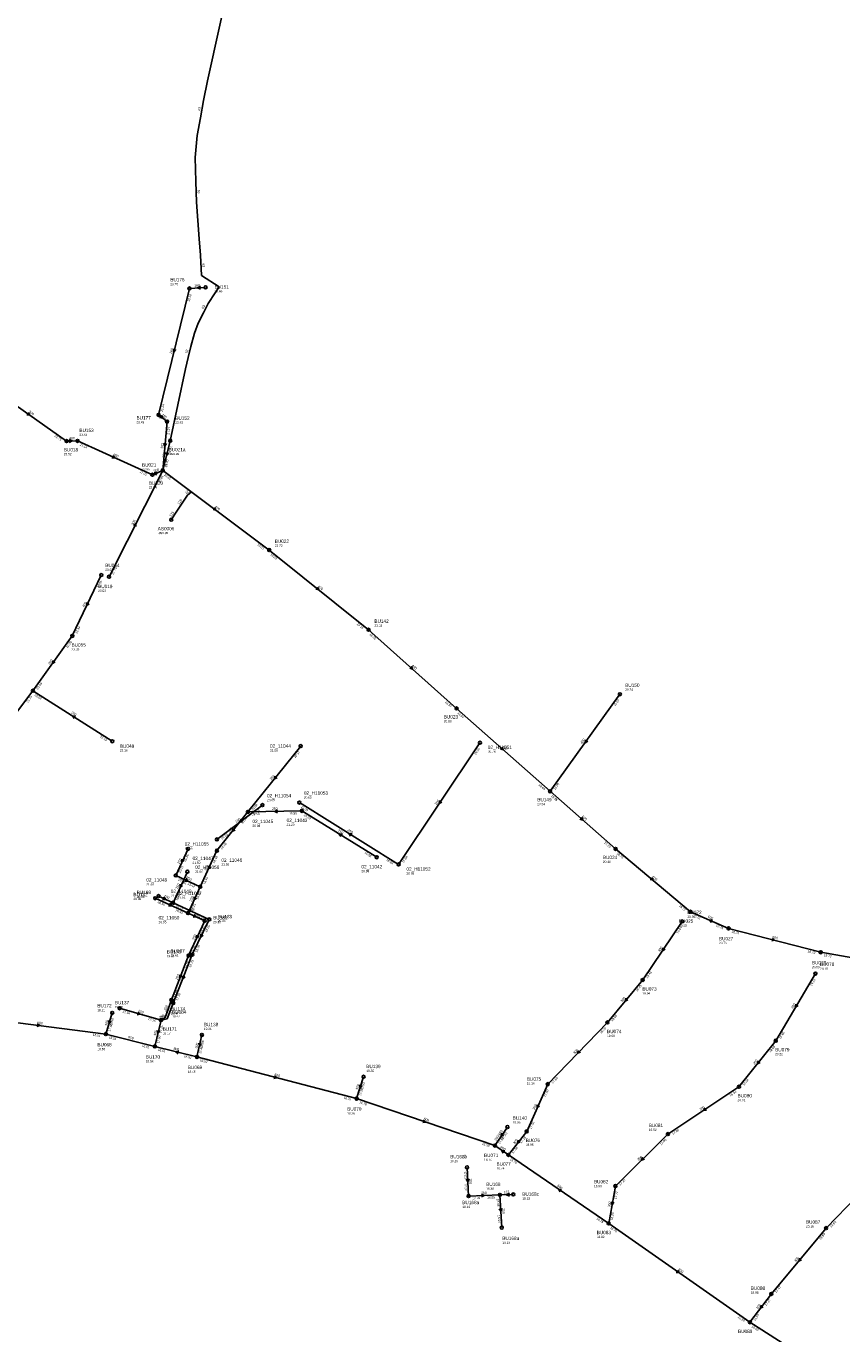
# Model space of a CAD drawing. Header units: metres. Extents: x 179992 to 198392, y 351761 to 369438.
# Tile 116 of 194: x 196173 to 196608, y 360315 to 361011. Entities that reach past the tile are written whole.
import ezdxf

# ---------------------------------------------------------------- set-up
doc = ezdxf.new("R2010")
doc.units = ezdxf.units.M

msp = doc.modelspace()

# ---------------------------------------------------------------- linework, layer by layer
at = {"layer": 'B-WE-RI-GWA-RIOOLLEIDING_BETON_300', "linetype": 'Continuous'}
for points in [[(196155.77, 360817.51), (196194.81, 360789.98)], [(196248.26, 360800.33), (196246, 360774.4)], [(196217.39, 360717.77), (196246, 360774.4)], [(196219.13, 360630.22), (196176.86, 360657.06)], [(196522.53, 360534.24), (196501.49, 360503.13)], [(196593.45, 360506.46), (196572.37, 360470.77)], [(196501.49, 360503.13), (196482.72, 360480.47)], [(196482.72, 360480.47), (196450.96, 360447.62)], [(196266.83, 360473.8), (196264.18, 360462.11)], [(196572.37, 360470.77), (196552.77, 360446.24)], [(196450.96, 360447.62), (196439.74, 360422.47)], [(196552.77, 360446.24), (196514.92, 360421.02)], [(196439.74, 360422.47), (196430.01, 360409.97)], [(196514.92, 360421.02), (196486.97, 360393.38)], [(196486.97, 360393.38), (196483.39, 360373.48)], [(196626.73, 360399.33), (196599.15, 360370.96)], [(196599.15, 360370.96), (196569.99, 360335.99)], [(196569.99, 360335.99), (196558.57, 360320.9)]]:
    msp.add_lwpolyline(points, dxfattribs=at)
at = {"layer": 'B-WE-RI-GWA-RIOOLLEIDING_BETON_400', "linetype": 'Continuous'}
for points in [[(196194.81, 360789.98), (196200.62, 360790.12)], [(196200.62, 360790.12), (196240.47, 360772.07)], [(196246, 360774.4), (196302.67, 360732)], [(196302.67, 360732), (196355.58, 360689.54)], [(196213.29, 360718.61), (196197.85, 360686.25)], [(196197.85, 360686.25), (196176.86, 360657.06)], [(196355.58, 360689.54), (196402.43, 360647.66)], [(196176.86, 360657.06), (196155.47, 360629.02)], [(196489.38, 360655.24), (196452.19, 360603.55)], [(196402.43, 360647.66), (196452.19, 360603.55)], [(196219.08, 360485.55), (196215.73, 360474.26)], [(196245.088, 360481.71), (196241.82, 360467.688)]]:
    msp.add_lwpolyline(points, dxfattribs=at)
at = {"layer": 'B-WE-RI-GWA-RIOOLLEIDING_BETON_450', "linetype": 'Continuous'}
msp.add_lwpolyline([(196429.52, 360424.79), (196422.82, 360414.93)], dxfattribs=at)
at = {"layer": 'B-WE-RI-GWA-RIOOLLEIDING_BETON_500', "linetype": 'Continuous'}
msp.add_lwpolyline([(196240.47, 360772.07), (196246, 360774.4)], dxfattribs=at)
at = {"layer": 'B-WE-RI-GWA-RIOOLLEIDING_BETON_600', "linetype": 'Continuous'}
for points in [[(196452.19, 360603.55), (196487.07, 360572.89)], [(196487.07, 360572.89), (196526.98, 360539.39)], [(196526.98, 360539.39), (196547.26, 360530.58)], [(196547.26, 360530.58), (196596.25, 360517.89)], [(196596.25, 360517.89), (196629.28, 360512.04)], [(196145.27, 360483.31), (196215.73, 360474.26)], [(196264.18, 360462.11), (196349.17, 360439.91)], [(196349.17, 360439.91), (196422.82, 360414.93)], [(196422.82, 360414.93), (196430.01, 360409.97)], [(196430.01, 360409.97), (196483.39, 360373.48)]]:
    msp.add_lwpolyline(points, dxfattribs=at)
at = {"layer": 'B-WE-RI-GWA-RIOOLLEIDING_BETON_800', "linetype": 'Continuous'}
for points in [[(196215.73, 360474.26), (196241.82, 360467.688)], [(196241.82, 360467.688), (196264.18, 360462.11)], [(196483.39, 360373.48), (196558.57, 360320.9)], [(196558.57, 360320.9), (196604.41, 360291.67)]]:
    msp.add_lwpolyline(points, dxfattribs=at)
at = {"layer": 'B-WE-RI-GWA-RIOOLLEIDING_GRES_400', "linetype": 'Continuous'}
msp.add_lwpolyline([(196352.88, 360451.57), (196349.17, 360439.91)], dxfattribs=at)
at = {"layer": 'B-WE-RI-GWA-RIOOLLEIDING_PVC_125', "linetype": 'Continuous'}
msp.add_lwpolyline([(196250.529, 360748.112), (196253.548, 360752.709), (196259.126, 360761.16), (196261.313, 360762.943)], dxfattribs=at)
at = {"layer": 'B-WE-RI-GWA-RIOOLLEIDING_PVC_160', "linetype": 'Continuous'}
for points in [[(196260.23, 360871.26), (196243.74, 360803.92)], [(196268.78, 360871.82), (196260.23, 360871.26)], [(196243.74, 360803.92), (196248.26, 360800.33)]]:
    msp.add_lwpolyline(points, dxfattribs=at)
at = {"layer": 'B-WE-RI-GWA-RIOOLLEIDING_PVC_250', "linetype": 'Continuous'}
msp.add_lwpolyline([(196222.987, 360488.051), (196245.088, 360481.71)], dxfattribs=at)
at = {"layer": 'B-WE-RI-GWA-RIOOLPUT_INSPECTIEPUT'}
for centre in [(196260.23, 360871.26), (196268.78, 360871.82), (196243.74, 360803.92), (196248.26, 360800.33), (196194.81, 360789.98), (196200.62, 360790.12), (196240.47, 360772.07), (196246, 360774.4), (196250.53, 360748.11), (196302.67, 360732), (196213.29, 360718.61), (196217.39, 360717.77), (196197.85, 360686.25), (196355.58, 360689.54), (196176.86, 360657.06), (196489.38, 360655.24), (196402.43, 360647.66), (196219.13, 360630.22), (196452.19, 360603.55), (196487.07, 360572.89), (196526.98, 360539.39), (196522.53, 360534.24), (196547.26, 360530.58), (196596.25, 360517.89), (196593.45, 360506.46), (196501.49, 360503.13), (196219.08, 360485.55), (196222.99, 360488.05), (196245.09, 360481.71), (196482.72, 360480.47), (196215.73, 360474.26), (196266.83, 360473.8), (196572.37, 360470.77), (196241.82, 360467.69), (196264.18, 360462.11), (196352.88, 360451.57), (196450.96, 360447.62), (196552.77, 360446.24), (196349.17, 360439.91), (196429.52, 360424.79), (196439.74, 360422.47), (196514.92, 360421.02), (196422.82, 360414.93), (196430.01, 360409.97), (196486.97, 360393.38), (196483.39, 360373.48), (196599.15, 360370.96), (196569.99, 360335.99), (196558.57, 360320.9)]:
    msp.add_circle(centre, 0.8, dxfattribs=at)
at = {"layer": 'B-WE-RI-GWA_STROMINGSRICHTING'}
for points in [[(196266.01, 360872.42), (196264.51, 360871.54), (196266.11, 360870.86)], [(196251.63, 360839.16), (196251.98, 360837.59), (196253.03, 360838.82)], [(196174.53, 360805.16), (196175.29, 360803.74), (196173.7, 360803.99)], [(196245.26, 360803.71), (196246, 360802.12), (196244.29, 360802.48)], [(196196.14, 360790.79), (196197.71, 360790.05), (196196.17, 360789.23)], [(196246.54, 360788.86), (196247.13, 360787.36), (196247.97, 360788.74)], [(196219.53, 360782.34), (196220.54, 360781.09), (196218.94, 360781.03)], [(196241.49, 360773.35), (196243.23, 360773.23), (196242.1, 360771.91)], [(196273.61, 360754.64), (196274.34, 360753.2), (196272.75, 360753.49)], [(196230.4, 360745.12), (196231.7, 360746.09), (196231.69, 360744.48)], [(196328.45, 360712.23), (196329.12, 360710.77), (196327.55, 360711.11)], [(196205.54, 360704.04), (196205.57, 360702.43), (196206.84, 360703.42)], [(196187.61, 360673.24), (196187.35, 360671.66), (196188.78, 360672.4)], [(196378.41, 360670.1), (196379.01, 360668.6), (196377.45, 360669.02)], [(196199.6, 360643.48), (196197.99, 360643.64), (196198.82, 360642.26)], [(196471.04, 360630.98), (196470.79, 360629.4), (196472.21, 360630.14)], [(196426.71, 360627.1), (196427.31, 360625.6), (196425.75, 360626.02)], [(196469.02, 360589.71), (196469.63, 360588.22), (196468.07, 360588.63)], [(196506.38, 360557.62), (196507.03, 360556.14), (196505.46, 360556.51)], [(196538.73, 360535.07), (196537.12, 360534.98), (196538.15, 360533.75)], [(196512.22, 360520.28), (196512.01, 360518.68), (196513.41, 360519.47)], [(196570.54, 360525.29), (196571.76, 360524.23), (196570.18, 360523.9)], [(196492.47, 360493.37), (196492.1, 360491.8), (196493.58, 360492.45)], [(196232.85, 360485.97), (196234.04, 360484.88), (196232.45, 360484.59)], [(196583.02, 360490.22), (196582.91, 360488.61), (196584.26, 360489.49)], [(196179.16, 360479.68), (196180.5, 360478.79), (196178.98, 360478.25)], [(196217.12, 360481.49), (196217.4, 360479.91), (196218.5, 360481.08)], [(196243.08, 360476.26), (196243.45, 360474.7), (196244.48, 360475.94)], [(196254.57, 360465.25), (196253, 360464.9), (196254.22, 360463.85)], [(196265.12, 360469.52), (196265.51, 360467.95), (196266.53, 360469.2)], [(196467.32, 360465.58), (196466.84, 360464.04), (196468.36, 360464.58)], [(196562.91, 360460.08), (196562.57, 360458.51), (196564.03, 360459.18)], [(196305.46, 360452.07), (196306.67, 360451.01), (196305.1, 360450.68)], [(196350.78, 360447.33), (196351.03, 360445.74), (196352.15, 360446.89)], [(196445.28, 360436.65), (196445.35, 360435.04), (196446.59, 360436.07)], [(196534.64, 360435.03), (196533.85, 360433.63), (196535.44, 360433.83)], [(196384.86, 360428.56), (196385.99, 360427.42), (196384.4, 360427.2)], [(196426.38, 360421.46), (196426.17, 360419.86), (196427.57, 360420.65)], [(196435.19, 360417.8), (196434.88, 360416.22), (196436.33, 360416.91)], [(196428.14, 360412.21), (196426.42, 360412.45), (196427.26, 360410.92)], [(196501.46, 360408.72), (196500.95, 360407.2), (196502.48, 360407.7)], [(196458.3, 360391.51), (196456.7, 360391.72), (196457.48, 360390.32)], [(196484.73, 360384.97), (196485.18, 360383.43), (196486.14, 360384.72)], [(196584.94, 360355.04), (196584.57, 360353.47), (196586.05, 360354.12)], [(196520.21, 360348.61), (196520.98, 360347.19), (196519.39, 360347.43)], [(196564.57, 360330.03), (196564.28, 360328.45), (196565.72, 360329.16)]]:
    msp.add_lwpolyline(points, dxfattribs=at)
at = {"layer": 'B-WE-RI-HWA-RIOOLLEIDING_BETON_600', "linetype": 'Continuous'}
msp.add_lwpolyline([(196261.727, 360516.627), (196251.567, 360490.827)], dxfattribs=at)
at = {"layer": 'B-WE-RI-HWA-RIOOLLEIDING_PVC_125', "linetype": 'Continuous'}
msp.add_lwpolyline([(196432.625, 360388.927), (196425.471, 360388.645)], dxfattribs=at)
at = {"layer": 'B-WE-RI-HWA-RIOOLLEIDING_PVC_250', "linetype": 'Continuous'}
for points in [[(196414.881, 360629.39), (196371.57, 360564.572)], [(196299.076, 360596.162), (196274.8, 360577.929)], [(196371.57, 360564.572), (196318.718, 360597.571)], [(196259.102, 360560.717), (196251.475, 360544.184)], [(196243.737, 360547.754), (196251.475, 360544.184)], [(196251.475, 360544.184), (196270.771, 360535.289)], [(196270.771, 360535.289), (196261.727, 360516.627)], [(196251.567, 360490.827), (196248.309, 360482.446), (196245.088, 360481.71)], [(196408.001, 360403.339), (196408.81, 360388.08)], [(196408.81, 360388.08), (196425.471, 360388.645)], [(196425.471, 360388.645), (196426.506, 360371.231)]]:
    msp.add_lwpolyline(points, dxfattribs=at)
at = {"layer": 'B-WE-RI-HWA-RIOOLPUT_INSPECTIEPUT'}
for centre in [(196243.74, 360547.75), (196270.77, 360535.29), (196261.73, 360516.63), (196251.57, 360490.83), (196408, 360403.34), (196408.81, 360388.08), (196425.47, 360388.65), (196432.62, 360388.93), (196426.51, 360371.23)]:
    msp.add_circle(centre, 0.8, dxfattribs=at)
at = {"layer": 'B-WE-RI-HWA_STROMINGSRICHTING'}
for points in [[(196393.43, 360598.58), (196393.23, 360596.98), (196394.62, 360597.78)], [(196287.66, 360588.49), (196286.94, 360587.05), (196288.52, 360587.33)], [(196346.75, 360580.92), (196345.14, 360581.07), (196345.98, 360579.7)], [(196255.24, 360554.06), (196255.29, 360552.45), (196256.55, 360553.46)], [(196246.52, 360547.33), (196247.61, 360545.97), (196245.86, 360545.91)], [(196260.12, 360540.99), (196261.12, 360539.74), (196259.51, 360539.69)], [(196266.23, 360527.57), (196266.25, 360525.96), (196267.52, 360526.94)], [(196256.5, 360505.33), (196256.65, 360503.73), (196257.84, 360504.8)], [(196409.05, 360397.19), (196408.41, 360395.71), (196407.61, 360397.11)], [(196415.68, 360389.03), (196417.14, 360388.36), (196415.73, 360387.59)], [(196430.58, 360389.63), (196429.05, 360388.79), (196430.64, 360388.07)], [(196426.62, 360381.42), (196425.99, 360379.94), (196425.18, 360381.33)]]:
    msp.add_lwpolyline(points, dxfattribs=at)
at = {"layer": 'B-WE-RI-PERSLEIDING_PE_63', "linetype": 'Continuous'}
msp.add_lwpolyline([(196282.579, 361039.601), (196269.807, 360981.72), (196267.721, 360971.277), (196266.103, 360962.011), (196264.338, 360952.598), (196263.308, 360940.979), (196263.56, 360928.201), (196264.03, 360917.258), (196264.736, 360907.492), (196265.325, 360897.726), (196266.031, 360888.901), (196266.646, 360878.169), (196275.964, 360872.19), (196273.916, 360868.937), (196270.237, 360863.15), (196267.602, 360858.331), (196264.891, 360852.758), (196262.933, 360847.487), (196260.9, 360840.408), (196259.47, 360834.422), (196258.175, 360828.539), (196249.96, 360790.19)], dxfattribs=at)
at = {"layer": 'B-WE-RI-RIOOLPUT_INSPECTIEPUT'}
for centre in [(196414.88, 360629.39), (196319.44, 360627.62), (196299.08, 360596.16), (196318.72, 360597.57), (196291.35, 360592.56), (196320.08, 360593.14), (196274.8, 360577.93), (196259.48, 360572.89), (196274.81, 360571.93), (196359.91, 360568.44), (196259.1, 360560.72), (196371.57, 360564.57), (196252.92, 360558.76), (196265.94, 360552.72), (196251.48, 360544.18), (196259.46, 360538.66)]:
    msp.add_circle(centre, 0.8, dxfattribs=at)
at = {"layer": 'B-WE-RI-VWA-RIOOLLEIDING_PVC_200', "linetype": 'Continuous'}
msp.add_lwpolyline([(196249.96, 360790.19), (196246, 360774.4)], dxfattribs=at)
at = {"layer": 'B-WE-RI-VWA-RIOOLLEIDING_PVC_250', "linetype": 'Continuous'}
for points in [[(196319.442, 360627.619), (196291.352, 360592.562)], [(196291.352, 360592.562), (196274.809, 360571.934)], [(196320.085, 360593.143), (196291.352, 360592.562)], [(196359.906, 360568.444), (196320.085, 360593.143)], [(196259.477, 360572.893), (196252.92, 360558.756)], [(196274.809, 360571.934), (196265.944, 360552.717)], [(196252.92, 360558.756), (196265.944, 360552.717)], [(196241.974, 360546.641), (196259.457, 360538.655)], [(196265.944, 360552.717), (196259.457, 360538.655)], [(196259.457, 360538.655), (196268.337, 360534.593)], [(196268.337, 360534.593), (196259.726, 360516.087)], [(196259.726, 360516.087), (196250.596, 360492.435)], [(196250.596, 360492.435), (196247.359, 360483.099), (196245.088, 360481.71)]]:
    msp.add_lwpolyline(points, dxfattribs=at)
at = {"layer": 'B-WE-RI-VWA-RIOOLPUT_INSPECTIEPUT'}
for centre in [(196249.96, 360790.19), (196241.97, 360546.64), (196268.34, 360534.59), (196259.73, 360516.09), (196250.6, 360492.43)]:
    msp.add_circle(centre, 0.8, dxfattribs=at)
at = {"layer": 'B-WE-RI-VWA_STROMINGSRICHTING'}
for points in [[(196247.63, 360783.87), (196247.98, 360782.3), (196249.03, 360783.52)], [(196305.74, 360611.66), (196305.4, 360610.09), (196306.86, 360610.76)], [(196307.14, 360593.6), (196305.72, 360592.85), (196307.17, 360592.16)], [(196283.42, 360583.82), (196283.08, 360582.25), (196284.54, 360582.92)], [(196341.6, 360580.65), (196340, 360580.79), (196340.84, 360579.42)], [(196256.15, 360567.43), (196256.2, 360565.82), (196257.46, 360566.83)], [(196270.33, 360563.93), (196270.38, 360562.33), (196271.63, 360563.33)], [(196258.43, 360557), (196259.43, 360555.74), (196257.82, 360555.69)], [(196262.65, 360547.3), (196262.7, 360545.69), (196263.96, 360546.69)], [(196249.7, 360543.9), (196250.72, 360542.65), (196249.11, 360542.59)], [(196262.8, 360537.98), (196263.9, 360536.62), (196262.15, 360536.56)], [(196263.99, 360526.95), (196264.03, 360525.34), (196265.29, 360526.34)], [(196255.01, 360505.86), (196255.16, 360504.26), (196256.35, 360505.35)]]:
    msp.add_lwpolyline(points, dxfattribs=at)

# ---------------------------------------------------------------- texts
at = {"layer": 'B-WE-RI-GWA_AFM'}
for s, rotation, p in [('160', 3.75, (196262.89, 360872.22)), ('160', 76.24, (196250.85, 360836.28)), ('300', -35.19, (196174.47, 360805.29)), ('160', -38.46, (196245.27, 360803.7)), ('400', 1.38, (196196.14, 360790.81)), ('400', -24.37, (196219.45, 360782.46)), ('300', 85.02, (196246.21, 360785.88)), ('500', 22.85, (196241.49, 360773.38)), ('125', 39.19, (196258.52, 360761.67)), ('125', 56.57, (196254.83, 360756.05)), ('400', -36.8, (196273.55, 360754.75)), ('125', 56.71, (196250.52, 360749.52)), ('300', 63.2, (196230.29, 360745.04)), ('400', -38.75, (196328.39, 360712.36)), ('400', 64.49, (196204.19, 360701.37)), ('400', 54.28, (196185.82, 360670.83)), ('400', -41.79, (196378.36, 360670.21)), ('300', -32.41, (196197.11, 360645.13)), ('400', 54.27, (196469.24, 360628.58)), ('400', -41.56, (196426.66, 360627.21)), ('600', -41.32, (196468.97, 360589.84)), ('600', -40.01, (196506.35, 360557.72)), ('600', -23.48, (196536, 360536.34)), ('600', -14.52, (196570.43, 360525.41)), ('300', 55.93, (196510.49, 360517.84)), ('300', 50.36, (196490.51, 360491.12)), ('300', 59.43, (196581.44, 360487.68)), ('250', -16.01, (196232.75, 360486.06)), ('600', -7.32, (196179.05, 360479.74)), ('400', 73.47, (196216.22, 360478.63)), ('800', -14.14, (196227.46, 360472.1)), ('400', 76.88, (196242.33, 360473.33)), ('800', -14.01, (196251.67, 360466.04)), ('300', 77.23, (196264.4, 360466.61)), ('300', 45.97, (196465.2, 360463.45)), ('300', 51.37, (196560.98, 360457.77)), ('600', -14.64, (196305.35, 360452.16)), ('400', 72.35, (196349.82, 360444.49)), ('300', 65.96, (196443.99, 360433.91)), ('300', 33.68, (196532.11, 360433.4)), ('600', -18.74, (196384.77, 360428.64)), ('300/450', 55.8, (196423.48, 360417.31)), ('600', -34.6, (196425.58, 360413.95)), ('300', 52.1, (196433.31, 360415.48)), ('300', 44.68, (196499.28, 360406.65)), ('600', -34.36, (196455.86, 360393.24)), ('300', 79.8, (196484.14, 360382.04)), ('300', 50.18, (196582.96, 360352.78)), ('800', -34.97, (196520.15, 360348.73)), ('300', 52.88, (196562.72, 360327.66))]:
    msp.add_text(s, height=1.3, rotation=rotation, dxfattribs=at).set_placement(p)
at = {"layer": 'B-WE-RI-GWA_BOB'}
for s, rotation, p in [('22.52', 76.24, (196260.36, 360864.23)), ('22.24', 76.24, (196245.96, 360805.43)), ('21.21', 85.02, (196249.46, 360793.4)), ('21.75', -35.19, (196188.22, 360792.43)), ('21.14', -24.37, (196201.7, 360787.66)), ('21.10', 85.02, (196247.97, 360776.24)), ('21.01', -24.37, (196233.53, 360773.24)), ('20.93', 63.2, (196244.54, 360767.52)), ('20.65', -36.8, (196246.52, 360771.76)), ('19.53', -36.8, (196296.15, 360734.63)), ('19.53', -38.75, (196303.1, 360729.34)), ('21.79', 63.2, (196219.9, 360718.74)), ('22.66', 64.49, (196211.99, 360711.7)), ('19.15', -38.75, (196349.15, 360692.39)), ('22.39', 64.49, (196200.34, 360687.28)), ('19.15', -41.79, (196355.87, 360686.87)), ('22.39', 54.28, (196195.34, 360679.68)), ('22.09', 54.28, (196179.49, 360657.63)), ('21.79', 52.66, (196174.17, 360650.56)), ('22.06', -32.41, (196177.58, 360654.47)), ('18.97', -41.79, (196396.16, 360650.85)), ('19.07', 54.27, (196486.87, 360648.67)), ('18.97', -41.56, (196402.73, 360644.99)), ('22.15', -32.41, (196212.42, 360632.35)), ('18.85', -41.56, (196445.91, 360606.71)), ('18.96', 54.27, (196454.82, 360604.12)), ('18.85', -41.32, (196452.5, 360600.88)), ('18.79', -41.32, (196480.77, 360576.03)), ('18.79', -40.01, (196487.44, 360570.23)), ('18.72', -40.01, (196520.61, 360542.38)), ('18.72', -23.48, (196528.1, 360536.94)), ('18.75', -23.48, (196540.31, 360531.64)), ('18.84', 55.93, (196520.21, 360527.6)), ('18.74', -14.52, (196548.74, 360528.34)), ('18.72', -14.52, (196589.22, 360517.85)), ('18.72', -10.04, (196597.91, 360515.77)), ('18.43', 55.93, (196504.1, 360503.78)), ('18.43', 50.36, (196498.54, 360496.75)), ('19.18', 59.43, (196591.54, 360499.69)), ('17.16', -16.01, (196224.41, 360485.77)), ('18.05', 50.36, (196485.38, 360480.86)), ('17.61', 73.47, (196218.02, 360475.67)), ('18.40', 73.47, (196218.87, 360478.52)), ('17.15', -16.01, (196238.06, 360481.86)), ('17.15', 76.88, (196245.3, 360474.68)), ('18.05', 45.97, (196479.29, 360474.33)), ('16.91', -7.32, (196208.76, 360473.34)), ('16.91', -14.14, (196217.23, 360472.03)), ('17.00', 76.88, (196244.03, 360469.23)), ('18.08', 77.23, (196267.08, 360466.77)), ('18.68', 59.43, (196574.94, 360471.58)), ('16.91', -14.14, (196234.79, 360467.6)), ('16.91', -14.01, (196243.32, 360465.46)), ('16.92', -14.01, (196257.15, 360462.01)), ('17.46', 77.23, (196266.38, 360463.66)), ('18.68', 51.37, (196569.53, 360464.33)), ('16.92', -14.64, (196265.66, 360459.86)), ('17.60', 45.97, (196453.64, 360447.81)), ('18.34', 51.37, (196555.42, 360446.68)), ('17.38', 72.35, (196351.49, 360441.27)), ('17.83', 72.35, (196352.53, 360444.54)), ('17.60', 65.96, (196449.83, 360440.68)), ('18.34', 33.68, (196548.11, 360440.97)), ('16.78', -14.64, (196342.14, 360439.89)), ('16.78', -18.74, (196350.49, 360437.56)), ('17.82', 55.8, (196427.19, 360418.15)), ('17.32', 65.96, (196442.2, 360423.56)), ('17.85', 33.68, (196517.58, 360420.63)), ('16.69', -18.74, (196415.8, 360415.41)), ('17.64', 55.8, (196425.43, 360415.57)), ('17.04', 52.1, (196432.66, 360410.44)), ('17.18', 52.1, (196436.98, 360416)), ('17.85', 44.68, (196511.35, 360414.96)), ('16.74', -34.36, (196430.65, 360407.36)), ('17.47', 44.68, (196489.66, 360393.51)), ('17.12', 79.8, (196487.54, 360386.37)), ('16.98', 79.8, (196485.52, 360375.13)), ('16.76', -34.36, (196476.76, 360375.83)), ('18.60', 45.81, (196601.83, 360371.14)), ('16.76', -34.97, (196484, 360370.86)), ('18.60', 50.18, (196596.18, 360364.58)), ('17.47', 50.18, (196572.65, 360336.37)), ('17.27', 52.88, (196567.32, 360329.48)), ('16.60', -34.97, (196551.97, 360323.32)), ('16.59', 52.88, (196561.21, 360321.41)), ('16.60', -32.52, (196559.29, 360318.31))]:
    msp.add_text(s, height=1.2, rotation=rotation, dxfattribs=at).set_placement(p)
at = {"layer": 'B-WE-RI-GWA_PUTDEKSELNIVEAU'}
for s, p in [('23.70', (196250.01, 360872.95)), ('23.66', (196273.57, 360869.13)), ('23.45', (196232, 360799.42)), ('23.40', (196252.68, 360799.27)), ('23.53', (196201.62, 360792.78)), ('23.52', (196193.33, 360782.47)), ('22.85', (196234.97, 360774.35)), ('22.94', (196238.59, 360764.71)), ('-999.99', (196243.32, 360740.44)), ('21.72', (196305.63, 360733.74)), ('23.62', (196215.39, 360720.88)), ('23.53', (196211.61, 360709.65)), ('21.18', (196358.67, 360691.18)), ('23.33', (196197.43, 360678.53)), ('20.74', (196492.2, 360657.08)), ('20.83', (196395.62, 360640.25)), ('23.16', (196223.16, 360624.67)), ('20.54', (196445.38, 360596.14)), ('20.40', (196480.32, 360565.43)), ('20.65', (196520.84, 360531.48)), ('20.51', (196525.28, 360536.13)), ('20.76', (196542.1, 360522.2)), ('20.99', (196591.57, 360509.37)), ('20.78', (196595.92, 360508.53)), ('19.94', (196501.32, 360495.39)), ('18.21', (196211.17, 360486.43)), ('19.28', (196220.48, 360488.1)), ('19.21', (196267.91, 360476.44)), ('18.17', (196246, 360474.06)), ('19.60', (196482.55, 360472.73)), ('18.65', (196211.21, 360465.71)), ('20.22', (196572.04, 360463.04)), ('18.56', (196236.98, 360459.21)), ('18.45', (196259.34, 360453.63)), ('18.85', (196354.36, 360454.1)), ('19.16', (196439.83, 360447.43)), ('20.01', (196552.02, 360438.56)), ('18.36', (196344.17, 360431.48)), ('18.95', (196432.27, 360426.68)), ('19.52', (196504.76, 360422.76)), ('18.95', (196439.24, 360414.76)), ('18.74', (196417.04, 360406.81)), ('18.74', (196423.66, 360402.2)), ('18.98', (196475.57, 360392.77)), ('20.16', (196588.44, 360371.29)), ('18.82', (196477.04, 360365.71)), ('18.98', (196559.06, 360336.07))]:
    msp.add_text(s, height=1.2, dxfattribs=at).set_placement(p)
at = {"layer": 'B-WE-RI-GWA_PUTNUMMER'}
for s, p in [('BU176', (196250.01, 360874.99)), ('BU151', (196273.57, 360871.17)), ('BU177', (196232, 360801.46)), ('BU152', (196252.68, 360801.31)), ('BU153', (196201.62, 360794.82)), ('BU018', (196193.33, 360784.51)), ('BU021', (196234.97, 360776.39)), ('BU020', (196238.59, 360766.75)), ('AS0006', (196243.32, 360742.48)), ('BU022', (196305.63, 360735.78)), ('BU054', (196215.39, 360722.92)), ('BU019', (196211.61, 360711.69)), ('BU142', (196358.67, 360693.22)), ('BU055', (196197.43, 360680.57)), ('BU150', (196492.2, 360659.12)), ('BU023', (196395.62, 360642.29)), ('BU048', (196223.16, 360626.71)), ('BU149', (196445.38, 360598.18)), ('BU024', (196480.32, 360567.47)), ('BU072', (196525.28, 360538.17)), ('BU025', (196520.84, 360533.52)), ('BU027', (196542.1, 360524.24)), ('BU028', (196591.57, 360511.41)), ('BU078', (196595.92, 360510.57)), ('BU073', (196501.32, 360497.43)), ('BU137', (196220.48, 360490.14)), ('BU172', (196211.17, 360488.47)), ('BU171', (196246, 360476.1)), ('BU138', (196267.91, 360478.48)), ('BU074', (196482.55, 360474.77)), ('BU068', (196211.21, 360467.75)), ('BU170', (196236.98, 360461.25)), ('BU079', (196572.04, 360465.08)), ('BU069', (196259.34, 360455.67)), ('BU139', (196354.36, 360456.14)), ('BU075', (196439.83, 360449.47)), ('BU080', (196552.02, 360440.6)), ('BU070', (196344.17, 360433.52)), ('BU140', (196432.27, 360428.72)), ('BU081', (196504.76, 360424.8)), ('BU076', (196439.24, 360416.8)), ('BU071', (196417.04, 360408.85)), ('BU077', (196423.66, 360404.24)), ('BU082', (196475.57, 360394.81)), ('BU087', (196588.44, 360373.33)), ('BU083', (196477.04, 360367.75)), ('BU088', (196559.06, 360338.11)), ('BU089', (196552.29, 360315.12))]:
    msp.add_text(s, height=1.8, dxfattribs=at).set_placement(p)
at = {"layer": 'B-WE-RI-HWA_AFM'}
for s, rotation, p in [('250', 56.25, (196391.71, 360596.09)), ('250', 36.91, (196285.22, 360586.72)), ('250', -31.98, (196344.23, 360582.54)), ('250', 65.24, (196253.92, 360551.36)), ('250', -24.77, (196246.51, 360547.33)), ('250', -24.75, (196260.03, 360541.11)), ('250', 64.14, (196264.86, 360524.9)), ('600', 68.51, (196255.34, 360502.57)), ('250', 12.87, (196245.01, 360482.48)), ('250', 68.76, (196248.65, 360485.44)), ('250', -86.97, (196409.11, 360397.32)), ('250', 1.94, (196415.55, 360389.09)), ('125', 2.26, (196427.45, 360389.5)), ('250', -86.6, (196426.67, 360381.55))]:
    msp.add_text(s, height=1.3, rotation=rotation, dxfattribs=at).set_placement(p)
at = {"layer": 'B-WE-RI-HWA_BOB'}
for s, rotation, p in [('19.10', 56.25, (196412.6, 360622.74)), ('18.64', -31.98, (196319.46, 360594.98)), ('19.15', 36.91, (196294.72, 360590.64)), ('19.10', 36.91, (196277.48, 360577.69)), ('18.84', -31.98, (196364.85, 360566.65)), ('18.84', 56.25, (196374.18, 360565.23)), ('19.12', 65.24, (196257.89, 360553.79)), ('19.09', 65.24, (196253.95, 360545.25)), ('18.47', -24.75, (196252.54, 360541.71)), ('18.40', -24.75, (196263.84, 360536.5)), ('18.40', 64.14, (196269.43, 360528.38)), ('18.25', 64.14, (196264.22, 360517.64)), ('18.25', 68.51, (196260.91, 360509.64)), ('17.96', 68.51, (196253.97, 360492.03)), ('17.02', -86.97, (196406.31, 360401.25)), ('17.01', -86.97, (196406.65, 360394.78)), ('17.01', 1.94, (196410.87, 360386.35)), ('16.95', 1.94, (196418.74, 360386.62)), ('16.95', -86.6, (196423.79, 360386.54)), ('16.94', -86.6, (196424.31, 360377.91))]:
    msp.add_text(s, height=1.2, rotation=rotation, dxfattribs=at).set_placement(p)
at = {"layer": 'B-WE-RI-HWA_PUTDEKSELNIVEAU'}
for s, p in [('20.30', (196232.15, 360546.77)), ('20.30', (196275.31, 360533.91)), ('19.61', (196250.14, 360515.64)), ('18.47', (196250.98, 360483.12)), ('18.19', (196399.03, 360406.09)), ('18.38', (196418.19, 360391.4)), ('18.19', (196437.42, 360386.15)), ('18.19', (196405.48, 360381.69)), ('18.19', (196426.76, 360362.6))]:
    msp.add_text(s, height=1.2, dxfattribs=at).set_placement(p)
at = {"layer": 'B-WE-RI-HWA_PUTNUMMER'}
for s, p in [('BU189', (196232.15, 360548.81)), ('BU188', (196275.31, 360535.95)), ('BU187', (196250.14, 360517.68)), ('BU184', (196250.98, 360485.16)), ('BU168b', (196399.03, 360408.13)), ('BU168', (196418.19, 360393.44)), ('BU168c', (196437.42, 360388.19)), ('BU168a', (196405.48, 360383.73)), ('BU168u', (196426.76, 360364.64))]:
    msp.add_text(s, height=1.8, dxfattribs=at).set_placement(p)
at = {"layer": 'B-WE-RI-PERSLEIDING_AFM'}
for rotation, p in [(80.1, (196265.97, 360965.76)), (-87.54, (196264.53, 360923.78)), (-86.72, (196267.06, 360884.61)), (61.33, (196267.74, 360860.22)), (76.56, (196259.19, 360836.59))]:
    msp.add_text('63', height=1.3, rotation=rotation, dxfattribs=at).set_placement(p)
at = {"layer": 'B-WE-RI-VWA_AFM'}
for s, rotation, p in [('200', 75.92, (196246.85, 360780.97)), ('250', 51.3, (196303.81, 360609.36)), ('250', 1.16, (196304.14, 360593.59)), ('250', 51.27, (196281.5, 360581.52)), ('250', -31.81, (196339.08, 360582.26)), ('250', 65.12, (196254.84, 360564.73)), ('250', 65.24, (196269.01, 360561.23)), ('250', -24.88, (196258.34, 360557.11)), ('250', 65.24, (196261.34, 360544.61)), ('250', -24.55, (196249.62, 360544.02)), ('250', -24.58, (196262.79, 360537.99)), ('250', 65.05, (196262.67, 360524.27)), ('250', 68.89, (196253.87, 360503.06)), ('250', 31.45, (196244.48, 360482.26)), ('250', 70.88, (196247.73, 360486.57))]:
    msp.add_text(s, height=1.3, rotation=rotation, dxfattribs=at).set_placement(p)
at = {"layer": 'B-WE-RI-VWA_BOB'}
for s, rotation, p in [('21.71', 75.92, (196250.05, 360783.16)), ('21.70', 75.92, (196248.23, 360775.9)), ('20.17', 51.3, (196316.59, 360621.19)), ('20.08', 51.3, (196294.01, 360593)), ('19.53', 51.27, (196288.5, 360586.13)), ('19.53', 1.16, (196293.39, 360590.8)), ('19.59', 1.16, (196313.32, 360591.21)), ('19.59', -31.81, (196320.84, 360590.56)), ('19.48', 51.27, (196277.46, 360572.37)), ('20.36', 65.12, (196258.25, 360565.97)), ('19.48', 65.24, (196273.6, 360565.01)), ('19.68', -31.81, (196353.18, 360570.5)), ('20.31', 65.12, (196255.39, 360559.81)), ('19.50', -24.88, (196253.98, 360556.28)), ('19.44', -24.88, (196259.02, 360553.94)), ('19.44', 65.24, (196268.42, 360553.78)), ('19.40', 65.24, (196264.73, 360545.79)), ('18.50', -24.55, (196243.05, 360544.17)), ('18.43', -24.55, (196252.52, 360539.84)), ('19.35', 65.24, (196261.93, 360539.72)), ('18.40', 65.05, (196267.1, 360527.67)), ('18.25', 65.05, (196262.2, 360517.14)), ('18.25', 68.89, (196258.96, 360509.1)), ('17.96', 68.89, (196253, 360493.65))]:
    msp.add_text(s, height=1.2, rotation=rotation, dxfattribs=at).set_placement(p)
at = {"layer": 'B-WE-RI-VWA_PUTDEKSELNIVEAU'}
for s, p in [('-999.99', (196249.13, 360782.52)), ('20.30', (196230.39, 360545.65)), ('20.30', (196272.85, 360533.29)), ('19.61', (196248.14, 360515.1)), ('18.47', (196250.34, 360484.7))]:
    msp.add_text(s, height=1.2, dxfattribs=at).set_placement(p)
at = {"layer": 'B-WE-RI-VWA_PUTNUMMER'}
for s, p in [('BU021a', (196249.13, 360784.56)), ('BU182', (196230.39, 360547.69)), ('BU181', (196272.85, 360535.33)), ('BU178', (196248.14, 360517.14)), ('BU174', (196250.34, 360486.74))]:
    msp.add_text(s, height=1.8, dxfattribs=at).set_placement(p)
at = {"layer": 'B-WE-RI_PUTDEKSELNIVEAU'}
for s, p in [('21.50', (196303.12, 360624.68)), ('20.76', (196419.04, 360624.05)), ('20.65', (196301.48, 360598.28)), ('20.65', (196321.12, 360599.69)), ('20.08', (196293.75, 360584.57)), ('21.29', (196311.93, 360585.15)), ('20.65', (196257.68, 360572.59)), ('21.50', (196261.88, 360564.9)), ('21.00', (196263.26, 360560.18)), ('21.50', (196277.21, 360563.94)), ('20.98', (196351.75, 360560.45)), ('20.95', (196375.73, 360559.23)), ('21.60', (196237.24, 360553.42)), ('21.60', (196250.27, 360547.38)), ('21.16', (196253.87, 360546.3)), ('20.95', (196243.78, 360533.31))]:
    msp.add_text(s, height=1.2, dxfattribs=at).set_placement(p)
at = {"layer": 'B-WE-RI_PUTNUMMER'}
for s, p in [('02_11044', (196303.12, 360626.72)), ('02_H11051', (196419.04, 360626.09)), ('02_H11054', (196301.48, 360600.32)), ('02_H11053', (196321.12, 360601.73)), ('02_11045', (196293.75, 360586.61)), ('02_11043', (196311.93, 360587.19)), ('02_H11055', (196257.68, 360574.63)), ('02_11047', (196261.88, 360566.94)), ('02_11046', (196277.21, 360565.98)), ('02_H11056', (196263.26, 360562.22)), ('02_11042', (196351.75, 360562.49)), ('02_H11052', (196375.73, 360561.27)), ('02_11048', (196237.24, 360555.46)), ('02_11049', (196250.27, 360549.42)), ('02_H11057', (196253.87, 360548.34)), ('02_11050', (196243.78, 360535.35))]:
    msp.add_text(s, height=1.8, dxfattribs=at).set_placement(p)

doc.saveas('drawing.dxf')
